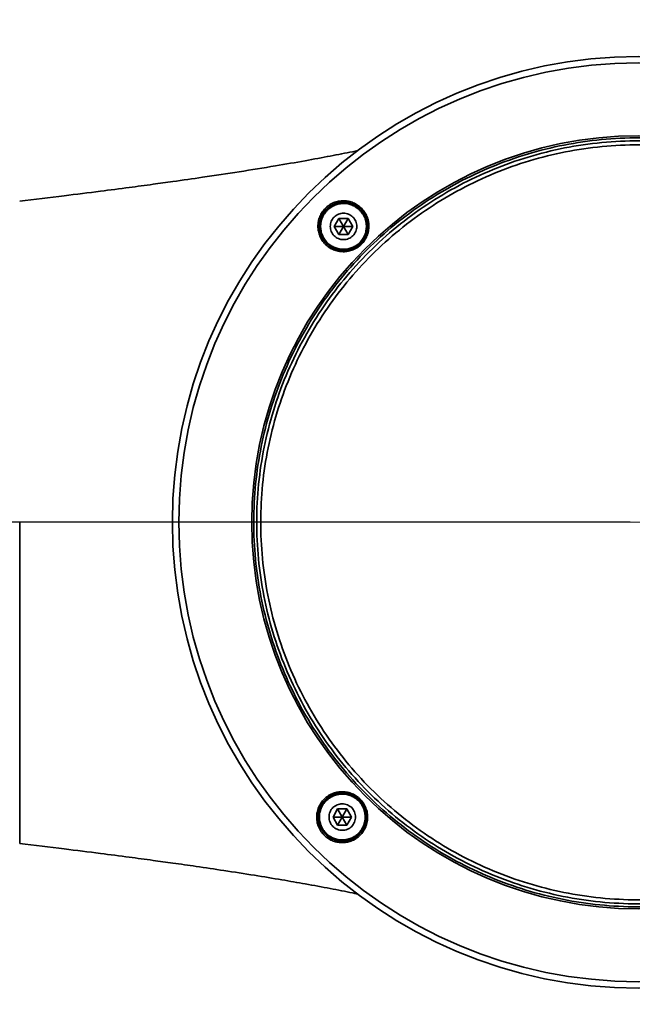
# Model space of a CAD drawing. Header units: millimetres. Extents: x 0 to 4200, y 0 to 2974.
# Tile 7 of 40: x 760 to 837, y 1748 to 1870. Entities that reach past the tile are written whole.
import ezdxf

# ---------------------------------------------------------------- set-up
doc = ezdxf.new("R2010")
doc.units = ezdxf.units.MM
doc.header["$LTSCALE"] = 10
doc.linetypes.add('CENTERX2', pattern=[20.32, 12.7, -2.54, 2.54, -2.54])
doc.layers.get('0').update_dxf_attribs({"lineweight": 18})
doc.layers.add('中心线层', color=6, linetype='CENTERX2', lineweight=25)
doc.layers.add('标注层', color=150, linetype='Continuous', lineweight=18)
doc.styles.add('SLDTEXTSTYLE1', font='txt')
doc.dimstyles.new('SLDDIMSTYLE0', dxfattribs={"dimtxt": 35, "dimasz": 40, "dimexe": 0, "dimexo": 0.0625, "dimgap": 8.75, "dimtad": 0, "dimtih": 1, "dimtoh": 1, "dimrnd": 1e-09, "dimzin": 12, "dimdsep": 46, "dimtxsty": 'SLDTEXTSTYLE1', "dimcen": 0, "dimdle": 80, "dimadec": 0, "dimazin": 3, "dimtfac": 1, "dimtdec": 3, "dimtofl": 0, "dimtmove": 0, "dimatfit": 3, "dimfxl": 1, "dimfrac": 2, "dimtolj": 1, "dimarcsym": 0})

# ---------------------------------------------------------------- blocks, each defined once
blk = doc.blocks.new('*X27')
at = {"layer": '标注层'}
blk.add_hatch(color=256, dxfattribs=at).paths.add_polyline_path([(556.8, 2085.65), (531.91, 2117.36), (524.87, 2110.26)], flags=0)
for p, q in [((501.74, 2140.24), (391.94, 2140.24)), ((556.8, 2085.65), (501.74, 2140.24))]:
    blk.add_line(p, q, dxfattribs=at)
at = {"layer": '标注层', "char_height": 35, "attachment_point": 1, "style": 'SLDTEXTSTYLE1'}
for s, insert, width in [('%%C', (391.94, 2185.35), 46.9274), ('790', (430.64, 2185.35), 138.8268)]:
    blk.add_mtext(s, dxfattribs=dict(at, insert=insert, width=width))
blk = doc.blocks.new('SW_CENTERMARKSYMBOL_2')
at = {"layer": '中心线层', "color": 0}
blk.add_line((-1, 0), (-395.5, 0), dxfattribs=at)

msp = doc.modelspace()

# ---------------------------------------------------------------- linework, layer by layer
at = {"color": 7, "linetype": 'Continuous', "lineweight": 35}
for p, q in [((800.032, 1845.388), (799.454, 1844.388)), ((801.186, 1845.388), (800.032, 1845.388)), ((800.032, 1845.388), (800.609, 1844.388)), ((801.186, 1845.388), (800.609, 1844.388)), ((801.764, 1844.388), (801.186, 1845.388)), ((799.454, 1844.388), (800.032, 1843.388)), ((799.454, 1844.388), (800.609, 1844.388)), ((800.609, 1844.388), (800.032, 1843.388)), ((801.186, 1843.388), (800.609, 1844.388)), ((801.764, 1844.388), (800.609, 1844.388)), ((801.186, 1843.388), (801.764, 1844.388)), ((800.032, 1843.388), (801.186, 1843.388)), ((760.302, 1807.542), (760.302, 1767.542)), ((799.879, 1771.849), (799.302, 1770.849)), ((801.034, 1771.849), (799.879, 1771.849)), ((799.879, 1771.849), (800.457, 1770.849)), ((801.034, 1771.849), (800.457, 1770.849)), ((801.611, 1770.849), (801.034, 1771.849)), ((799.302, 1770.849), (799.879, 1769.849)), ((799.302, 1770.849), (800.457, 1770.849)), ((800.457, 1770.849), (799.879, 1769.849)), ((801.611, 1770.849), (800.457, 1770.849)), ((801.034, 1769.849), (800.457, 1770.849)), ((801.034, 1769.849), (801.611, 1770.849)), ((799.879, 1769.849), (801.034, 1769.849))]:
    msp.add_line(p, q, dxfattribs=at)
for radius in [58, 57.196, 48.125]:
    msp.add_circle((837.302, 1807.542), radius, dxfattribs=at)
for points, knots in [([(803.521, 1841.463), (805.742, 1843.674), (808.179, 1845.667), (813.397, 1849.137), (816.177, 1850.616), (821.971, 1853.002), (824.986, 1853.909), (831.134, 1855.119), (834.268, 1855.421), (840.535, 1855.408), (843.667, 1855.093), (849.811, 1853.858), (852.821, 1852.938), (858.606, 1850.528), (861.379, 1849.038), (866.583, 1845.546), (869.012, 1843.543), (873.434, 1839.103), (875.426, 1836.665), (878.897, 1831.448), (880.375, 1828.668), (882.761, 1822.874), (883.669, 1819.859), (884.879, 1813.71), (885.181, 1810.577), (885.168, 1804.31), (884.853, 1801.178), (883.618, 1795.034), (882.698, 1792.023), (880.288, 1786.239), (878.798, 1783.465), (875.305, 1778.262), (873.303, 1775.833), (871.083, 1773.622)], [0, 0, 0, 0, 9.395931, 9.395931, 18.7918621, 18.7918621, 28.1877931, 28.1877931, 37.5837241, 37.5837241, 46.9796551, 46.9796551, 56.3755862, 56.3755862, 65.7715172, 65.7715172, 75.1674482, 75.1674482, 84.5633793, 84.5633793, 93.9593103, 93.9593103, 103.3552413, 103.3552413, 112.7511723, 112.7511723, 122.1471034, 122.1471034, 131.5430344, 131.5430344, 140.9389654, 140.9389654, 150.3348965, 150.3348965, 150.3348965, 150.3348965]), ([(870.82, 1773.886), (873.023, 1776.079), (875.01, 1778.49), (878.475, 1783.653), (879.953, 1786.405), (882.345, 1792.144), (883.257, 1795.131), (884.483, 1801.227), (884.796, 1804.335), (884.809, 1810.553), (884.509, 1813.663), (883.308, 1819.763), (882.408, 1822.754), (880.04, 1828.504), (878.573, 1831.262), (875.13, 1836.439), (873.153, 1838.858), (868.766, 1843.263), (866.355, 1845.25), (861.192, 1848.715), (858.44, 1850.193), (852.701, 1852.585), (849.713, 1853.498), (843.618, 1854.723), (840.509, 1855.036), (834.292, 1855.049), (831.182, 1854.749), (825.081, 1853.549), (822.09, 1852.648), (816.341, 1850.281), (813.583, 1848.814), (808.406, 1845.37), (805.987, 1843.393), (803.784, 1841.199)], [0, 0, 0, 0, 9.3228401, 9.3228401, 18.6456802, 18.6456802, 27.9685203, 27.9685203, 37.2913604, 37.2913604, 46.6142005, 46.6142005, 55.9370406, 55.9370406, 65.2598807, 65.2598807, 74.5827208, 74.5827208, 83.9055609, 83.9055609, 93.228401, 93.228401, 102.5512411, 102.5512411, 111.8740812, 111.8740812, 121.1969213, 121.1969213, 130.5197614, 130.5197614, 139.8426015, 139.8426015, 149.1654416, 149.1654416, 149.1654416, 149.1654416]), ([(802.418, 1853.84), (802.184, 1853.79), (801.116, 1853.562), (798.93, 1853.131), (795.728, 1852.536), (791.944, 1851.881), (787.669, 1851.192), (783.392, 1850.546), (779.792, 1850.03), (776.736, 1849.607), (773.734, 1849.204), (770.058, 1848.728), (765.512, 1848.159), (762.154, 1847.762), (760.302, 1847.543)], [0, 0, 0, 0, 0.9227782, 4.2093099, 7.6610833, 11.6068989, 16.1858735, 20.7281317, 24.3445762, 26.7259561, 29.5720873, 33.0268636, 37.3198193, 42.5969777, 42.5969777, 42.5969777, 42.5969777]), ([(804.137, 1840.845), (806.317, 1843.016), (808.71, 1844.972), (813.833, 1848.379), (816.562, 1849.831), (822.25, 1852.173), (825.21, 1853.064), (831.247, 1854.252), (834.323, 1854.549), (840.476, 1854.536), (843.551, 1854.227), (849.583, 1853.014), (852.539, 1852.111), (858.218, 1849.744), (860.941, 1848.282), (866.049, 1844.853), (868.434, 1842.887), (872.776, 1838.528), (874.732, 1836.135), (878.139, 1831.012), (879.59, 1828.283), (881.933, 1822.594), (882.824, 1819.635), (884.012, 1813.598), (884.309, 1810.521), (884.296, 1804.369), (883.986, 1801.294), (882.774, 1795.262), (881.87, 1792.306), (879.504, 1786.627), (878.042, 1783.904), (874.613, 1778.796), (872.647, 1776.41), (870.467, 1774.24)], [0, 0, 0, 0, 9.2247049, 9.2247049, 18.4494099, 18.4494099, 27.6741148, 27.6741148, 36.8988198, 36.8988198, 46.1235247, 46.1235247, 55.3482296, 55.3482296, 64.5729346, 64.5729346, 73.7976395, 73.7976395, 83.0223445, 83.0223445, 92.2470494, 92.2470494, 101.4717543, 101.4717543, 110.6964593, 110.6964593, 119.9211642, 119.9211642, 129.1458691, 129.1458691, 138.3705741, 138.3705741, 147.595279, 147.595279, 147.595279, 147.595279]), ([(798.354, 1846.653), (798.397, 1846.695), (798.483, 1846.778), (798.622, 1846.893), (798.765, 1847.001), (798.914, 1847.1), (799.069, 1847.19), (799.229, 1847.272), (799.53, 1847.404), (799.99, 1847.542), (800.614, 1847.597), (801.235, 1847.533), (801.829, 1847.347), (802.375, 1847.054), (802.852, 1846.658), (803.245, 1846.18), (803.537, 1845.632), (803.72, 1845.04), (803.781, 1844.418), (803.724, 1843.795), (803.571, 1843.293), (803.394, 1842.915), (803.232, 1842.645), (803.045, 1842.39), (802.9, 1842.237), (802.827, 1842.16)], [0, 0, 0, 0, 0.1792951, 0.3573999, 0.5348123, 0.7120379, 0.8895855, 1.0679627, 1.2476719, 1.8685449, 2.4905235, 3.1125047, 3.7330753, 4.3569795, 4.97589, 5.601323, 6.2194098, 6.8452475, 7.4641938, 8.0888337, 8.7094508, 9.0207044, 9.3315948, 9.6452276, 9.9587622, 9.9587622, 9.9587622, 9.9587622]), ([(802.827, 1842.16), (802.784, 1842.118), (802.697, 1842.035), (802.559, 1841.919), (802.416, 1841.812), (802.267, 1841.713), (802.113, 1841.623), (801.952, 1841.542), (801.652, 1841.41), (801.192, 1841.271), (800.571, 1841.216), (799.95, 1841.279), (799.359, 1841.463), (798.812, 1841.755), (798.335, 1842.149), (797.94, 1842.627), (797.647, 1843.174), (797.462, 1843.769), (797.4, 1844.391), (797.457, 1845.017), (797.61, 1845.52), (797.788, 1845.9), (797.949, 1846.17), (798.136, 1846.424), (798.281, 1846.576), (798.354, 1846.653)], [0, 0, 0, 0, 0.1797314, 0.3577825, 0.534862, 0.7116872, 0.8889758, 1.0674372, 1.2477641, 1.8670817, 2.4906018, 3.1083192, 3.7331994, 4.3504941, 4.9760994, 5.5948882, 6.2196865, 6.8412216, 7.4644845, 8.0875162, 8.7096411, 9.0236477, 9.3347371, 9.6456439, 9.9590915, 9.9590915, 9.9590915, 9.9590915]), ([(802.726, 1842.262), (802.655, 1842.192), (802.581, 1842.125), (802.426, 1841.999), (802.346, 1841.94), (802.181, 1841.831), (802.096, 1841.781), (801.966, 1841.712), (801.921, 1841.69), (801.854, 1841.659), (801.832, 1841.649), (801.786, 1841.629), (801.764, 1841.619), (801.718, 1841.6), (801.695, 1841.591), (801.648, 1841.574), (801.625, 1841.565), (801.578, 1841.549), (801.554, 1841.541), (801.507, 1841.526), (801.483, 1841.518), (801.412, 1841.497), (801.365, 1841.484), (801.269, 1841.461), (801.221, 1841.451), (801.125, 1841.432), (801.077, 1841.424), (800.98, 1841.411), (800.931, 1841.405), (800.833, 1841.396), (800.784, 1841.393), (800.71, 1841.39), (800.685, 1841.389), (800.636, 1841.388), (800.611, 1841.388), (800.562, 1841.388), (800.537, 1841.389), (800.488, 1841.39), (800.464, 1841.391), (800.39, 1841.396), (800.342, 1841.4), (800.196, 1841.415), (800.1, 1841.43), (799.957, 1841.459), (799.909, 1841.47), (799.838, 1841.489), (799.815, 1841.495), (799.767, 1841.508), (799.744, 1841.515), (799.697, 1841.53), (799.674, 1841.537), (799.627, 1841.553), (799.604, 1841.561), (799.558, 1841.578), (799.535, 1841.587), (799.49, 1841.604), (799.467, 1841.614), (799.4, 1841.642), (799.356, 1841.662), (799.268, 1841.704), (799.225, 1841.726), (799.14, 1841.772), (799.098, 1841.796), (799.015, 1841.846), (798.974, 1841.872), (798.913, 1841.913), (798.893, 1841.927), (798.853, 1841.955), (798.834, 1841.97), (798.794, 1841.999), (798.775, 1842.014), (798.736, 1842.044), (798.717, 1842.059), (798.661, 1842.106), (798.624, 1842.138), (798.552, 1842.203), (798.517, 1842.237), (798.415, 1842.34), (798.35, 1842.411), (798.258, 1842.524), (798.228, 1842.562), (798.184, 1842.621), (798.17, 1842.641), (798.142, 1842.681), (798.128, 1842.701), (798.101, 1842.741), (798.088, 1842.762), (798.061, 1842.803), (798.049, 1842.824), (798.023, 1842.866), (798.011, 1842.887), (797.987, 1842.93), (797.975, 1842.951), (797.941, 1843.015), (797.919, 1843.059), (797.877, 1843.146), (797.858, 1843.191), (797.82, 1843.28), (797.803, 1843.326), (797.77, 1843.417), (797.754, 1843.463), (797.733, 1843.533), (797.726, 1843.557), (797.713, 1843.604), (797.707, 1843.628), (797.695, 1843.676), (797.689, 1843.7), (797.678, 1843.748), (797.673, 1843.772), (797.663, 1843.82), (797.658, 1843.844), (797.65, 1843.892), (797.646, 1843.917), (797.635, 1843.989), (797.629, 1844.038), (797.614, 1844.183), (797.609, 1844.281), (797.609, 1844.428), (797.61, 1844.477), (797.614, 1844.575), (797.618, 1844.624), (797.624, 1844.686), (797.625, 1844.698), (797.628, 1844.723), (797.629, 1844.735), (797.633, 1844.772), (797.637, 1844.797), (797.644, 1844.846), (797.648, 1844.87), (797.656, 1844.919), (797.66, 1844.943), (797.675, 1845.015), (797.685, 1845.063), (797.709, 1845.159), (797.722, 1845.206), (797.75, 1845.3), (797.766, 1845.347), (797.799, 1845.439), (797.816, 1845.486), (797.845, 1845.554), (797.854, 1845.577), (797.874, 1845.622), (797.885, 1845.645), (797.906, 1845.69), (797.917, 1845.713), (797.939, 1845.757), (797.951, 1845.779), (797.986, 1845.845), (798.01, 1845.888), (798.061, 1845.973), (798.088, 1846.015), (798.17, 1846.138), (798.229, 1846.217), (798.354, 1846.37), (798.421, 1846.443), (798.492, 1846.514)], [0, 0, 0, 0, 0.2944338, 0.2944338, 0.5889495, 0.5889495, 0.8834651, 0.8834651, 1.030723, 1.030723, 1.1043519, 1.1043519, 1.1779808, 1.1779808, 1.2516097, 1.2516097, 1.3252386, 1.3252386, 1.3988676, 1.3988676, 1.4724965, 1.4724965, 1.6197543, 1.6197543, 1.7670121, 1.7670121, 1.91427, 1.91427, 2.0615278, 2.0615278, 2.2087856, 2.2087856, 2.2824146, 2.2824146, 2.3560435, 2.3560435, 2.4296724, 2.4296724, 2.5033013, 2.5033013, 2.6505592, 2.6505592, 2.9450748, 2.9450748, 3.0923327, 3.0923327, 3.1659616, 3.1659616, 3.2395905, 3.2395905, 3.3132194, 3.3132194, 3.3868483, 3.3868483, 3.4604772, 3.4604772, 3.5341062, 3.5341062, 3.681364, 3.681364, 3.8286218, 3.8286218, 3.9758797, 3.9758797, 4.1231375, 4.1231375, 4.1967664, 4.1967664, 4.2703953, 4.2703953, 4.3440243, 4.3440243, 4.4176532, 4.4176532, 4.564911, 4.564911, 4.7121688, 4.7121688, 5.0066845, 5.0066845, 5.1539423, 5.1539423, 5.2275713, 5.2275713, 5.3012002, 5.3012002, 5.3748291, 5.3748291, 5.448458, 5.448458, 5.5220869, 5.5220869, 5.5957159, 5.5957159, 5.7429737, 5.7429737, 5.8902315, 5.8902315, 6.0374894, 6.0374894, 6.1847472, 6.1847472, 6.2583761, 6.2583761, 6.332005, 6.332005, 6.4056339, 6.4056339, 6.4792629, 6.4792629, 6.5528918, 6.5528918, 6.6265207, 6.6265207, 6.7737785, 6.7737785, 7.0682942, 7.0682942, 7.215552, 7.215552, 7.3628099, 7.3628099, 7.3996243, 7.3996243, 7.4364388, 7.4364388, 7.5100677, 7.5100677, 7.5836966, 7.5836966, 7.6573255, 7.6573255, 7.8045834, 7.8045834, 7.9518412, 7.9518412, 8.099099, 8.099099, 8.2463569, 8.2463569, 8.3199858, 8.3199858, 8.3936147, 8.3936147, 8.4672436, 8.4672436, 8.5408725, 8.5408725, 8.6881304, 8.6881304, 8.8353882, 8.8353882, 9.1299039, 9.1299039, 9.4244196, 9.4244196, 9.4244196, 9.4244196]), ([(800.609, 1847.238), (800.985, 1847.238), (801.359, 1847.162), (801.873, 1846.949), (802.039, 1846.86), (802.35, 1846.652), (802.493, 1846.534), (802.756, 1846.271), (802.877, 1846.124), (803.083, 1845.815), (803.17, 1845.651), (803.314, 1845.306), (803.368, 1845.125), (803.44, 1844.761), (803.459, 1844.575), (803.459, 1844.2), (803.44, 1844.015), (803.368, 1843.651), (803.313, 1843.47), (803.171, 1843.125), (803.083, 1842.961), (802.876, 1842.651), (802.756, 1842.505), (802.494, 1842.242), (802.35, 1842.124), (802.038, 1841.915), (801.873, 1841.827), (801.531, 1841.685), (801.351, 1841.63), (800.983, 1841.556), (800.797, 1841.538), (800.233, 1841.538), (799.859, 1841.614), (799.345, 1841.827), (799.178, 1841.916), (798.868, 1842.124), (798.724, 1842.242), (798.461, 1842.505), (798.341, 1842.652), (798.135, 1842.961), (798.047, 1843.125), (797.904, 1843.47), (797.85, 1843.651), (797.777, 1844.015), (797.759, 1844.201), (797.759, 1844.576), (797.777, 1844.761), (797.85, 1845.125), (797.904, 1845.307), (798.047, 1845.651), (798.135, 1845.815), (798.341, 1846.125), (798.462, 1846.271), (798.724, 1846.534), (798.868, 1846.652), (799.179, 1846.861), (799.345, 1846.949), (799.687, 1847.091), (799.867, 1847.146), (800.235, 1847.22), (800.421, 1847.238), (800.609, 1847.238)], [0, 0, 0, 0, 1.1185668, 1.1185668, 1.6778501, 1.6778501, 2.2371335, 2.2371335, 2.7964169, 2.7964169, 3.3557003, 3.3557003, 3.9149836, 3.9149836, 4.474267, 4.474267, 5.0335504, 5.0335504, 5.5928338, 5.5928338, 6.1521171, 6.1521171, 6.7114005, 6.7114005, 7.2706839, 7.2706839, 7.8299673, 7.8299673, 8.3892506, 8.3892506, 8.948534, 8.948534, 10.0671008, 10.0671008, 10.6263841, 10.6263841, 11.1856675, 11.1856675, 11.7449509, 11.7449509, 12.3042343, 12.3042343, 12.8635176, 12.8635176, 13.422801, 13.422801, 13.9820844, 13.9820844, 14.5413678, 14.5413678, 15.1006512, 15.1006512, 15.6599345, 15.6599345, 16.2192179, 16.2192179, 16.7785013, 16.7785013, 17.3377847, 17.3377847, 17.897068, 17.897068, 17.897068, 17.897068]), ([(798.492, 1846.514), (798.563, 1846.584), (798.637, 1846.651), (798.79, 1846.776), (798.869, 1846.834), (798.993, 1846.916), (799.035, 1846.942), (799.098, 1846.98), (799.12, 1846.993), (799.163, 1847.017), (799.185, 1847.029), (799.229, 1847.052), (799.251, 1847.063), (799.296, 1847.085), (799.318, 1847.096), (799.363, 1847.117), (799.386, 1847.128), (799.432, 1847.147), (799.454, 1847.157), (799.523, 1847.185), (799.569, 1847.203), (799.662, 1847.235), (799.709, 1847.25), (799.803, 1847.278), (799.851, 1847.291), (799.946, 1847.314), (799.994, 1847.325), (800.091, 1847.343), (800.14, 1847.352), (800.214, 1847.362), (800.238, 1847.365), (800.288, 1847.371), (800.312, 1847.373), (800.361, 1847.378), (800.386, 1847.38), (800.435, 1847.383), (800.46, 1847.384), (800.533, 1847.387), (800.582, 1847.388), (800.729, 1847.387), (800.827, 1847.382), (800.973, 1847.366), (801.021, 1847.36), (801.094, 1847.349), (801.118, 1847.345), (801.167, 1847.336), (801.191, 1847.331), (801.239, 1847.321), (801.263, 1847.316), (801.311, 1847.305), (801.335, 1847.299), (801.406, 1847.281), (801.453, 1847.267), (801.593, 1847.224), (801.684, 1847.19), (801.819, 1847.134), (801.863, 1847.114), (801.951, 1847.072), (801.994, 1847.05), (802.08, 1847.003), (802.122, 1846.979), (802.206, 1846.928), (802.248, 1846.901), (802.328, 1846.847), (802.368, 1846.819), (802.446, 1846.76), (802.484, 1846.73), (802.596, 1846.638), (802.667, 1846.573), (802.77, 1846.469), (802.803, 1846.434), (802.869, 1846.362), (802.9, 1846.325), (802.963, 1846.249), (802.993, 1846.21), (803.05, 1846.132), (803.078, 1846.092), (803.159, 1845.971), (803.209, 1845.888), (803.277, 1845.76), (803.299, 1845.717), (803.341, 1845.629), (803.36, 1845.584), (803.389, 1845.517), (803.398, 1845.494), (803.415, 1845.448), (803.424, 1845.425), (803.441, 1845.379), (803.449, 1845.356), (803.464, 1845.309), (803.471, 1845.286), (803.493, 1845.216), (803.506, 1845.169), (803.53, 1845.074), (803.54, 1845.027), (803.569, 1844.884), (803.584, 1844.788), (803.598, 1844.642), (803.602, 1844.594), (803.606, 1844.52), (803.607, 1844.495), (803.608, 1844.446), (803.609, 1844.422), (803.609, 1844.372), (803.609, 1844.347), (803.608, 1844.298), (803.607, 1844.273), (803.603, 1844.2), (803.6, 1844.151), (803.586, 1844.004), (803.572, 1843.907), (803.543, 1843.763), (803.533, 1843.715), (803.509, 1843.62), (803.496, 1843.572), (803.475, 1843.502), (803.468, 1843.478), (803.452, 1843.431), (803.444, 1843.407), (803.427, 1843.36), (803.419, 1843.337), (803.401, 1843.291), (803.392, 1843.268), (803.364, 1843.199), (803.344, 1843.154), (803.301, 1843.064), (803.279, 1843.02), (803.21, 1842.89), (803.159, 1842.805), (803.077, 1842.682), (803.049, 1842.642), (803.004, 1842.582), (802.989, 1842.562), (802.958, 1842.523), (802.943, 1842.503), (802.911, 1842.464), (802.895, 1842.445), (802.862, 1842.408), (802.846, 1842.389), (802.796, 1842.334), (802.761, 1842.298), (802.726, 1842.262)], [0, 0, 0, 0, 0.2945095, 0.2945095, 0.589019, 0.589019, 0.7362738, 0.7362738, 0.8099011, 0.8099011, 0.8835285, 0.8835285, 0.9571559, 0.9571559, 1.0307833, 1.0307833, 1.1044107, 1.1044107, 1.178038, 1.178038, 1.3252928, 1.3252928, 1.4725475, 1.4725475, 1.6198023, 1.6198023, 1.7670571, 1.7670571, 1.9143118, 1.9143118, 1.9879392, 1.9879392, 2.0615666, 2.0615666, 2.1351939, 2.1351939, 2.2088213, 2.2088213, 2.3560761, 2.3560761, 2.6505856, 2.6505856, 2.7978403, 2.7978403, 2.8714677, 2.8714677, 2.9450951, 2.9450951, 3.0187225, 3.0187225, 3.0923498, 3.0923498, 3.2396046, 3.2396046, 3.5341141, 3.5341141, 3.6813689, 3.6813689, 3.8286236, 3.8286236, 3.9758784, 3.9758784, 4.1231331, 4.1231331, 4.2703879, 4.2703879, 4.4176426, 4.4176426, 4.7121521, 4.7121521, 4.8594069, 4.8594069, 5.0066616, 5.0066616, 5.1539164, 5.1539164, 5.3011712, 5.3011712, 5.5956807, 5.5956807, 5.7429354, 5.7429354, 5.8901902, 5.8901902, 5.9638175, 5.9638175, 6.0374449, 6.0374449, 6.1110723, 6.1110723, 6.1846997, 6.1846997, 6.3319544, 6.3319544, 6.4792092, 6.4792092, 6.7737187, 6.7737187, 6.9209734, 6.9209734, 6.9946008, 6.9946008, 7.0682282, 7.0682282, 7.1418556, 7.1418556, 7.215483, 7.215483, 7.3627377, 7.3627377, 7.6572472, 7.6572472, 7.804502, 7.804502, 7.9517567, 7.9517567, 8.0253841, 8.0253841, 8.0990115, 8.0990115, 8.1726389, 8.1726389, 8.2462662, 8.2462662, 8.393521, 8.393521, 8.5407757, 8.5407757, 8.8352853, 8.8352853, 8.98254, 8.98254, 9.0561674, 9.0561674, 9.1297948, 9.1297948, 9.2034221, 9.2034221, 9.2770495, 9.2770495, 9.4243043, 9.4243043, 9.4243043, 9.4243043]), ([(800.609, 1846.038), (800.718, 1846.038), (800.825, 1846.027), (801.036, 1845.985), (801.141, 1845.954), (801.34, 1845.871), (801.435, 1845.82), (801.615, 1845.701), (801.7, 1845.631), (801.928, 1845.403), (802.051, 1845.218), (802.215, 1844.821), (802.259, 1844.604), (802.259, 1844.282), (802.248, 1844.172), (802.206, 1843.961), (802.175, 1843.858), (802.093, 1843.658), (802.041, 1843.561), (801.922, 1843.383), (801.853, 1843.299), (801.623, 1843.068), (801.441, 1842.947), (801.041, 1842.781), (800.827, 1842.738), (800.5, 1842.738), (800.393, 1842.749), (800.182, 1842.791), (800.077, 1842.822), (799.877, 1842.905), (799.782, 1842.956), (799.603, 1843.076), (799.518, 1843.145), (799.29, 1843.374), (799.167, 1843.558), (799.002, 1843.955), (798.959, 1844.172), (798.959, 1844.495), (798.969, 1844.604), (799.012, 1844.815), (799.043, 1844.918), (799.125, 1845.118), (799.177, 1845.215), (799.296, 1845.393), (799.364, 1845.477), (799.595, 1845.708), (799.777, 1845.829), (800.177, 1845.995), (800.391, 1846.038), (800.609, 1846.038)], [0, 0, 0, 0, 0.323647, 0.323647, 0.6472939, 0.6472939, 0.9709409, 0.9709409, 1.2945879, 1.2945879, 1.9418818, 1.9418818, 2.5891758, 2.5891758, 2.9128227, 2.9128227, 3.2364697, 3.2364697, 3.5601167, 3.5601167, 3.8837637, 3.8837637, 4.5310576, 4.5310576, 5.1783516, 5.1783516, 5.5019985, 5.5019985, 5.8256455, 5.8256455, 6.1492925, 6.1492925, 6.4729394, 6.4729394, 7.1202334, 7.1202334, 7.7675273, 7.7675273, 8.0911743, 8.0911743, 8.4148213, 8.4148213, 8.7384682, 8.7384682, 9.0621152, 9.0621152, 9.7094092, 9.7094092, 10.3567031, 10.3567031, 10.3567031, 10.3567031]), ([(871.083, 1773.622), (868.863, 1771.411), (866.425, 1769.418), (861.208, 1765.948), (858.428, 1764.469), (852.634, 1762.083), (849.619, 1761.176), (843.47, 1759.966), (840.336, 1759.664), (834.07, 1759.677), (830.937, 1759.992), (824.794, 1761.227), (821.783, 1762.147), (815.999, 1764.557), (813.225, 1766.047), (808.022, 1769.539), (805.592, 1771.542), (801.17, 1775.982), (799.178, 1778.42), (795.708, 1783.637), (794.229, 1786.417), (791.843, 1792.211), (790.935, 1795.226), (789.726, 1801.374), (789.423, 1804.508), (789.436, 1810.775), (789.752, 1813.907), (790.987, 1820.051), (791.907, 1823.062), (794.317, 1828.846), (795.807, 1831.62), (799.299, 1836.823), (801.301, 1839.252), (803.521, 1841.463)], [0, 0, 0, 0, 9.395931, 9.395931, 18.7918621, 18.7918621, 28.1877931, 28.1877931, 37.5837241, 37.5837241, 46.9796551, 46.9796551, 56.3755862, 56.3755862, 65.7715172, 65.7715172, 75.1674482, 75.1674482, 84.5633793, 84.5633793, 93.9593103, 93.9593103, 103.3552413, 103.3552413, 112.7511723, 112.7511723, 122.1471034, 122.1471034, 131.5430344, 131.5430344, 140.9389654, 140.9389654, 150.3348965, 150.3348965, 150.3348965, 150.3348965]), ([(803.784, 1841.199), (801.581, 1839.006), (799.595, 1836.595), (796.13, 1831.432), (794.651, 1828.68), (792.26, 1822.941), (791.347, 1819.954), (790.121, 1813.858), (789.809, 1810.75), (789.796, 1804.532), (790.096, 1801.422), (791.296, 1795.322), (792.197, 1792.331), (794.564, 1786.581), (796.031, 1783.823), (799.475, 1778.646), (801.452, 1776.227), (805.839, 1771.822), (808.25, 1769.835), (813.412, 1766.37), (816.164, 1764.892), (821.904, 1762.5), (824.891, 1761.587), (830.987, 1760.362), (834.095, 1760.049), (840.313, 1760.036), (843.422, 1760.336), (849.523, 1761.536), (852.514, 1762.437), (858.264, 1764.804), (861.022, 1766.271), (866.199, 1769.715), (868.617, 1771.692), (870.82, 1773.886)], [0, 0, 0, 0, 9.3228401, 9.3228401, 18.6456802, 18.6456802, 27.9685203, 27.9685203, 37.2913604, 37.2913604, 46.6142005, 46.6142005, 55.9370406, 55.9370406, 65.2598807, 65.2598807, 74.5827208, 74.5827208, 83.9055609, 83.9055609, 93.228401, 93.228401, 102.5512411, 102.5512411, 111.8740812, 111.8740812, 121.1969213, 121.1969213, 130.5197614, 130.5197614, 139.8426015, 139.8426015, 149.1654416, 149.1654416, 149.1654416, 149.1654416]), ([(870.467, 1774.24), (868.288, 1772.069), (865.894, 1770.113), (860.772, 1766.706), (858.043, 1765.254), (852.354, 1762.912), (849.394, 1762.021), (843.358, 1760.833), (840.281, 1760.536), (834.129, 1760.549), (831.053, 1760.858), (825.022, 1762.071), (822.066, 1762.974), (816.387, 1765.341), (813.664, 1766.803), (808.556, 1770.232), (806.17, 1772.198), (801.829, 1776.557), (799.873, 1778.95), (796.466, 1784.073), (795.014, 1786.802), (792.672, 1792.491), (791.78, 1795.45), (790.593, 1801.487), (790.296, 1804.564), (790.309, 1810.716), (790.618, 1813.791), (791.831, 1819.823), (792.734, 1822.779), (795.1, 1828.458), (796.563, 1831.181), (799.992, 1836.289), (801.957, 1838.675), (804.137, 1840.845)], [0, 0, 0, 0, 9.2247049, 9.2247049, 18.4494099, 18.4494099, 27.6741148, 27.6741148, 36.8988198, 36.8988198, 46.1235247, 46.1235247, 55.3482296, 55.3482296, 64.5729346, 64.5729346, 73.7976395, 73.7976395, 83.0223445, 83.0223445, 92.2470494, 92.2470494, 101.4717543, 101.4717543, 110.6964593, 110.6964593, 119.9211642, 119.9211642, 129.1458691, 129.1458691, 138.3705741, 138.3705741, 147.595279, 147.595279, 147.595279, 147.595279]), ([(798.341, 1773.209), (798.384, 1773.247), (798.471, 1773.321), (798.609, 1773.423), (798.75, 1773.518), (798.895, 1773.604), (799.044, 1773.681), (799.198, 1773.751), (799.488, 1773.865), (799.929, 1773.981), (800.528, 1774.018), (801.125, 1773.947), (801.605, 1773.79), (801.966, 1773.614), (802.223, 1773.457), (802.465, 1773.276), (802.611, 1773.137), (802.684, 1773.067)], [0, 0, 0, 0, 0.1744381, 0.3469892, 0.5181304, 0.6883415, 0.8581017, 1.0278854, 1.1981589, 1.7994911, 2.3946836, 2.994447, 3.5906972, 3.8919762, 4.1896385, 4.4870485, 4.7876002, 4.7876002, 4.7876002, 4.7876002]), ([(798.192, 1768.594), (798.149, 1768.639), (798.062, 1768.728), (797.943, 1768.872), (797.833, 1769.021), (797.731, 1769.176), (797.639, 1769.337), (797.557, 1769.504), (797.424, 1769.818), (797.289, 1770.298), (797.248, 1770.948), (797.336, 1771.591), (797.518, 1772.1), (797.721, 1772.478), (797.902, 1772.744), (798.107, 1772.991), (798.262, 1773.136), (798.341, 1773.209)], [0, 0, 0, 0, 0.1857564, 0.3701892, 0.5538513, 0.7373051, 0.9211164, 1.1058501, 1.2920643, 1.9369859, 2.5830165, 3.2299193, 3.8749066, 4.202777, 4.5260907, 4.8481305, 5.1721119, 5.1721119, 5.1721119, 5.1721119]), ([(802.445, 1768.602), (802.408, 1768.57), (802.371, 1768.539), (802.314, 1768.493), (802.294, 1768.478), (802.255, 1768.448), (802.236, 1768.433), (802.196, 1768.405), (802.176, 1768.39), (802.136, 1768.363), (802.115, 1768.349), (802.054, 1768.309), (802.013, 1768.284), (801.887, 1768.21), (801.801, 1768.165), (801.669, 1768.104), (801.624, 1768.085), (801.534, 1768.049), (801.488, 1768.032), (801.419, 1768.007), (801.395, 1768), (801.349, 1767.985), (801.325, 1767.977), (801.278, 1767.964), (801.254, 1767.957), (801.207, 1767.944), (801.183, 1767.938), (801.111, 1767.921), (801.064, 1767.911), (800.968, 1767.893), (800.92, 1767.885), (800.775, 1767.864), (800.678, 1767.856), (800.531, 1767.85), (800.482, 1767.849), (800.408, 1767.849), (800.383, 1767.85), (800.334, 1767.852), (800.309, 1767.853), (800.259, 1767.855), (800.235, 1767.857), (800.186, 1767.861), (800.161, 1767.864), (800.087, 1767.871), (800.039, 1767.878), (799.893, 1767.901), (799.797, 1767.921), (799.655, 1767.958), (799.607, 1767.971), (799.513, 1768.001), (799.466, 1768.017), (799.397, 1768.043), (799.373, 1768.051), (799.327, 1768.07), (799.304, 1768.079), (799.258, 1768.099), (799.235, 1768.109), (799.19, 1768.129), (799.168, 1768.14), (799.101, 1768.172), (799.057, 1768.195), (798.971, 1768.243), (798.928, 1768.267), (798.844, 1768.319), (798.803, 1768.346), (798.721, 1768.402), (798.681, 1768.43), (798.622, 1768.475), (798.602, 1768.491), (798.564, 1768.522), (798.544, 1768.537), (798.506, 1768.569), (798.487, 1768.586), (798.45, 1768.619), (798.431, 1768.636), (798.377, 1768.687), (798.341, 1768.721), (798.272, 1768.793), (798.238, 1768.829), (798.14, 1768.94), (798.079, 1769.017), (797.992, 1769.137), (797.965, 1769.178), (797.924, 1769.241), (797.911, 1769.262), (797.885, 1769.304), (797.872, 1769.326), (797.847, 1769.369), (797.835, 1769.391), (797.811, 1769.434), (797.8, 1769.456), (797.777, 1769.501), (797.766, 1769.523), (797.744, 1769.567), (797.734, 1769.59), (797.703, 1769.657), (797.684, 1769.703), (797.648, 1769.794), (797.631, 1769.84), (797.599, 1769.934), (797.585, 1769.981), (797.558, 1770.075), (797.545, 1770.123), (797.523, 1770.219), (797.513, 1770.268), (797.495, 1770.366), (797.488, 1770.415), (797.475, 1770.513), (797.47, 1770.562), (797.462, 1770.66), (797.46, 1770.709), (797.457, 1770.806), (797.456, 1770.855), (797.458, 1770.953), (797.46, 1771.002), (797.465, 1771.075), (797.467, 1771.1), (797.472, 1771.149), (797.474, 1771.173), (797.48, 1771.222), (797.483, 1771.246), (797.49, 1771.295), (797.494, 1771.32), (797.502, 1771.368), (797.506, 1771.393), (797.516, 1771.441), (797.521, 1771.465), (797.536, 1771.537), (797.548, 1771.584), (797.586, 1771.725), (797.616, 1771.818), (797.667, 1771.954), (797.686, 1771.999), (797.715, 1772.067), (797.725, 1772.089), (797.745, 1772.133), (797.756, 1772.155), (797.778, 1772.199), (797.789, 1772.221), (797.812, 1772.265), (797.823, 1772.286), (797.859, 1772.35), (797.884, 1772.392), (797.935, 1772.475), (797.962, 1772.516), (798.017, 1772.595), (798.045, 1772.635), (798.104, 1772.712), (798.135, 1772.749), (798.197, 1772.823), (798.229, 1772.859), (798.279, 1772.913), (798.296, 1772.93), (798.322, 1772.957), (798.331, 1772.966), (798.34, 1772.975)], [0, 0, 0, 0, 0.1473505, 0.1473505, 0.2210257, 0.2210257, 0.2947009, 0.2947009, 0.3683761, 0.3683761, 0.4420514, 0.4420514, 0.5894018, 0.5894018, 0.8841027, 0.8841027, 1.0314532, 1.0314532, 1.1788036, 1.1788036, 1.2524789, 1.2524789, 1.3261541, 1.3261541, 1.3998293, 1.3998293, 1.4735045, 1.4735045, 1.620855, 1.620855, 1.7682054, 1.7682054, 2.0629063, 2.0629063, 2.2102568, 2.2102568, 2.283932, 2.283932, 2.3576073, 2.3576073, 2.4312825, 2.4312825, 2.5049577, 2.5049577, 2.6523082, 2.6523082, 2.9470091, 2.9470091, 3.0943595, 3.0943595, 3.24171, 3.24171, 3.3153852, 3.3153852, 3.3890604, 3.3890604, 3.4627357, 3.4627357, 3.5364109, 3.5364109, 3.6837613, 3.6837613, 3.8311118, 3.8311118, 3.9784622, 3.9784622, 4.1258127, 4.1258127, 4.1994879, 4.1994879, 4.2731631, 4.2731631, 4.3468384, 4.3468384, 4.4205136, 4.4205136, 4.5678641, 4.5678641, 4.7152145, 4.7152145, 5.0099154, 5.0099154, 5.1572659, 5.1572659, 5.2309411, 5.2309411, 5.3046163, 5.3046163, 5.3782915, 5.3782915, 5.4519668, 5.4519668, 5.525642, 5.525642, 5.5993172, 5.5993172, 5.7466677, 5.7466677, 5.8940181, 5.8940181, 6.0413686, 6.0413686, 6.188719, 6.188719, 6.3360695, 6.3360695, 6.4834199, 6.4834199, 6.6307704, 6.6307704, 6.7781209, 6.7781209, 6.9254713, 6.9254713, 7.0728218, 7.0728218, 7.146497, 7.146497, 7.2201722, 7.2201722, 7.2938474, 7.2938474, 7.3675227, 7.3675227, 7.4411979, 7.4411979, 7.5148731, 7.5148731, 7.6622236, 7.6622236, 7.9569245, 7.9569245, 8.1042749, 8.1042749, 8.1779502, 8.1779502, 8.2516254, 8.2516254, 8.3253006, 8.3253006, 8.3989758, 8.3989758, 8.5463263, 8.5463263, 8.6936767, 8.6936767, 8.8410272, 8.8410272, 8.9883776, 8.9883776, 9.1357281, 9.1357281, 9.2094033, 9.2094033, 9.247711, 9.247711, 9.247711, 9.247711]), ([(800.457, 1773.699), (800.833, 1773.699), (801.207, 1773.623), (801.721, 1773.41), (801.887, 1773.321), (802.198, 1773.113), (802.341, 1772.995), (802.604, 1772.732), (802.724, 1772.585), (802.931, 1772.276), (803.018, 1772.112), (803.161, 1771.767), (803.216, 1771.586), (803.288, 1771.222), (803.307, 1771.037), (803.307, 1770.661), (803.288, 1770.476), (803.216, 1770.112), (803.161, 1769.931), (803.018, 1769.586), (802.931, 1769.422), (802.724, 1769.112), (802.604, 1768.966), (802.341, 1768.703), (802.198, 1768.585), (801.886, 1768.376), (801.721, 1768.288), (801.378, 1768.146), (801.199, 1768.091), (800.831, 1768.018), (800.645, 1767.999), (800.08, 1767.999), (799.707, 1768.075), (799.192, 1768.288), (799.026, 1768.377), (798.716, 1768.585), (798.572, 1768.703), (798.309, 1768.966), (798.189, 1769.113), (797.983, 1769.422), (797.895, 1769.586), (797.752, 1769.931), (797.697, 1770.112), (797.625, 1770.476), (797.607, 1770.662), (797.607, 1771.037), (797.625, 1771.222), (797.697, 1771.586), (797.752, 1771.768), (797.895, 1772.112), (797.982, 1772.276), (798.189, 1772.586), (798.309, 1772.732), (798.572, 1772.995), (798.715, 1773.113), (799.027, 1773.322), (799.192, 1773.41), (799.535, 1773.552), (799.715, 1773.607), (800.083, 1773.681), (800.269, 1773.699), (800.457, 1773.699)], [0, 0, 0, 0, 1.1185668, 1.1185668, 1.6778501, 1.6778501, 2.2371335, 2.2371335, 2.7964169, 2.7964169, 3.3557003, 3.3557003, 3.9149836, 3.9149836, 4.474267, 4.474267, 5.0335504, 5.0335504, 5.5928338, 5.5928338, 6.1521171, 6.1521171, 6.7114005, 6.7114005, 7.2706839, 7.2706839, 7.8299673, 7.8299673, 8.3892506, 8.3892506, 8.948534, 8.948534, 10.0671008, 10.0671008, 10.6263841, 10.6263841, 11.1856675, 11.1856675, 11.7449509, 11.7449509, 12.3042343, 12.3042343, 12.8635176, 12.8635176, 13.422801, 13.422801, 13.9820844, 13.9820844, 14.5413678, 14.5413678, 15.1006512, 15.1006512, 15.6599345, 15.6599345, 16.2192179, 16.2192179, 16.7785013, 16.7785013, 17.3377847, 17.3377847, 17.897068, 17.897068, 17.897068, 17.897068]), ([(798.34, 1772.975), (798.348, 1772.983), (798.356, 1772.991), (798.382, 1773.016), (798.4, 1773.033), (798.436, 1773.067), (798.454, 1773.083), (798.473, 1773.099)], [0, 0, 0, 0, 0.03523463, 0.03523463, 0.10863296, 0.10863296, 0.18203129, 0.18203129, 0.18203129, 0.18203129]), ([(798.473, 1773.099), (798.509, 1773.132), (798.547, 1773.163), (798.623, 1773.224), (798.661, 1773.253), (798.779, 1773.338), (798.86, 1773.391), (798.986, 1773.464), (799.028, 1773.487), (799.093, 1773.521), (799.114, 1773.532), (799.158, 1773.554), (799.18, 1773.564), (799.225, 1773.585), (799.247, 1773.594), (799.292, 1773.614), (799.315, 1773.623), (799.383, 1773.651), (799.429, 1773.668), (799.521, 1773.7), (799.567, 1773.715), (799.661, 1773.742), (799.707, 1773.754), (799.802, 1773.777), (799.849, 1773.787), (799.945, 1773.806), (799.993, 1773.813), (800.066, 1773.824), (800.09, 1773.827), (800.138, 1773.832), (800.163, 1773.835), (800.212, 1773.839), (800.236, 1773.841), (800.286, 1773.844), (800.31, 1773.846), (800.36, 1773.848), (800.384, 1773.848), (800.433, 1773.849), (800.458, 1773.849), (800.532, 1773.849), (800.581, 1773.847), (800.727, 1773.838), (800.824, 1773.828), (800.969, 1773.805), (801.018, 1773.797), (801.09, 1773.782), (801.114, 1773.776), (801.162, 1773.765), (801.186, 1773.759), (801.234, 1773.747), (801.258, 1773.74), (801.294, 1773.73), (801.305, 1773.727), (801.329, 1773.719), (801.341, 1773.716), (801.4, 1773.697), (801.447, 1773.681), (801.54, 1773.647), (801.586, 1773.629), (801.676, 1773.59), (801.721, 1773.57), (801.81, 1773.527), (801.854, 1773.505), (801.94, 1773.457), (801.983, 1773.432), (802.046, 1773.394), (802.067, 1773.38), (802.109, 1773.354), (802.129, 1773.34), (802.17, 1773.312), (802.191, 1773.297), (802.231, 1773.268), (802.251, 1773.253), (802.291, 1773.223), (802.311, 1773.208), (802.35, 1773.177), (802.369, 1773.161), (802.426, 1773.113), (802.463, 1773.08), (802.571, 1772.98), (802.64, 1772.909), (802.738, 1772.798), (802.77, 1772.76), (802.816, 1772.702), (802.832, 1772.682), (802.862, 1772.643), (802.877, 1772.623), (802.906, 1772.582), (802.92, 1772.562), (802.948, 1772.52), (802.962, 1772.5), (802.989, 1772.458), (803.002, 1772.437), (803.028, 1772.395), (803.041, 1772.373), (803.078, 1772.309), (803.102, 1772.266), (803.147, 1772.178), (803.168, 1772.134), (803.209, 1772.044), (803.228, 1771.999), (803.264, 1771.907), (803.281, 1771.861), (803.305, 1771.791), (803.313, 1771.767), (803.328, 1771.72), (803.335, 1771.696), (803.349, 1771.648), (803.355, 1771.624), (803.367, 1771.576), (803.373, 1771.552), (803.39, 1771.48), (803.4, 1771.432), (803.418, 1771.335), (803.425, 1771.287), (803.438, 1771.189), (803.443, 1771.141), (803.451, 1771.043), (803.454, 1770.994), (803.456, 1770.921), (803.456, 1770.896), (803.457, 1770.847), (803.457, 1770.823), (803.456, 1770.773), (803.455, 1770.749), (803.453, 1770.699), (803.452, 1770.675), (803.447, 1770.601), (803.442, 1770.552), (803.431, 1770.455), (803.424, 1770.406), (803.4, 1770.262), (803.38, 1770.167), (803.342, 1770.026), (803.328, 1769.979), (803.299, 1769.886), (803.282, 1769.84), (803.257, 1769.771), (803.248, 1769.749), (803.229, 1769.703), (803.22, 1769.68), (803.2, 1769.635), (803.19, 1769.613), (803.17, 1769.569), (803.159, 1769.547), (803.127, 1769.481), (803.105, 1769.438), (803.058, 1769.354), (803.033, 1769.312), (802.982, 1769.229), (802.956, 1769.189), (802.901, 1769.109), (802.873, 1769.07), (802.814, 1768.992), (802.783, 1768.954), (802.736, 1768.898), (802.72, 1768.88), (802.687, 1768.843), (802.671, 1768.825), (802.638, 1768.789), (802.621, 1768.771), (802.594, 1768.744), (802.584, 1768.733), (802.574, 1768.723)], [0, 0, 0, 0, 0.1471915, 0.1471915, 0.294383, 0.294383, 0.5887659, 0.5887659, 0.7359574, 0.7359574, 0.8095531, 0.8095531, 0.8831489, 0.8831489, 0.9567446, 0.9567446, 1.0303403, 1.0303403, 1.1775318, 1.1775318, 1.3247233, 1.3247233, 1.4719148, 1.4719148, 1.6191062, 1.6191062, 1.7662977, 1.7662977, 1.8398934, 1.8398934, 1.9134892, 1.9134892, 1.9870849, 1.9870849, 2.0606807, 2.0606807, 2.1342764, 2.1342764, 2.2078721, 2.2078721, 2.3550636, 2.3550636, 2.6494466, 2.6494466, 2.796638, 2.796638, 2.8702338, 2.8702338, 2.9438295, 2.9438295, 3.0174252, 3.0174252, 3.0542231, 3.0542231, 3.091021, 3.091021, 3.2382125, 3.2382125, 3.3854039, 3.3854039, 3.5325954, 3.5325954, 3.6797869, 3.6797869, 3.8269784, 3.8269784, 3.9005741, 3.9005741, 3.9741698, 3.9741698, 4.0477656, 4.0477656, 4.1213613, 4.1213613, 4.194957, 4.194957, 4.2685528, 4.2685528, 4.4157443, 4.4157443, 4.7101272, 4.7101272, 4.8573187, 4.8573187, 4.9309144, 4.9309144, 5.0045102, 5.0045102, 5.0781059, 5.0781059, 5.1517016, 5.1517016, 5.2252974, 5.2252974, 5.2988931, 5.2988931, 5.4460846, 5.4460846, 5.5932761, 5.5932761, 5.7404675, 5.7404675, 5.887659, 5.887659, 5.9612547, 5.9612547, 6.0348505, 6.0348505, 6.1084462, 6.1084462, 6.182042, 6.182042, 6.3292334, 6.3292334, 6.4764249, 6.4764249, 6.6236164, 6.6236164, 6.7708079, 6.7708079, 6.8444036, 6.8444036, 6.9179993, 6.9179993, 6.9915951, 6.9915951, 7.0651908, 7.0651908, 7.2123823, 7.2123823, 7.3595738, 7.3595738, 7.6539567, 7.6539567, 7.8011482, 7.8011482, 7.9483397, 7.9483397, 8.0219354, 8.0219354, 8.0955311, 8.0955311, 8.1691269, 8.1691269, 8.2427226, 8.2427226, 8.3899141, 8.3899141, 8.5371056, 8.5371056, 8.684297, 8.684297, 8.8314885, 8.8314885, 8.97868, 8.97868, 9.0522757, 9.0522757, 9.1258715, 9.1258715, 9.1994672, 9.1994672, 9.2424862, 9.2424862, 9.2424862, 9.2424862]), ([(802.684, 1773.067), (802.728, 1773.022), (802.814, 1772.933), (802.934, 1772.789), (803.044, 1772.641), (803.145, 1772.486), (803.237, 1772.325), (803.319, 1772.158), (803.452, 1771.845), (803.587, 1771.365), (803.628, 1770.718), (803.542, 1770.075), (803.361, 1769.569), (803.16, 1769.191), (802.981, 1768.926), (802.777, 1768.677), (802.619, 1768.53), (802.54, 1768.456)], [0, 0, 0, 0, 0.186028, 0.3701942, 0.5532844, 0.7360944, 0.9194207, 1.1040497, 1.2907481, 1.933181, 2.5803284, 3.2216154, 3.8708333, 4.1932455, 4.514536, 4.8379279, 5.1666988, 5.1666988, 5.1666988, 5.1666988]), ([(800.457, 1772.499), (800.566, 1772.499), (800.673, 1772.488), (800.884, 1772.446), (800.989, 1772.415), (801.188, 1772.332), (801.283, 1772.281), (801.462, 1772.162), (801.547, 1772.092), (801.776, 1771.864), (801.899, 1771.68), (802.063, 1771.282), (802.107, 1771.065), (802.107, 1770.743), (802.096, 1770.633), (802.054, 1770.422), (802.023, 1770.319), (801.94, 1770.119), (801.889, 1770.022), (801.769, 1769.844), (801.701, 1769.76), (801.47, 1769.529), (801.289, 1769.408), (800.889, 1769.242), (800.675, 1769.199), (800.348, 1769.199), (800.241, 1769.21), (800.03, 1769.252), (799.925, 1769.283), (799.725, 1769.366), (799.63, 1769.417), (799.451, 1769.537), (799.366, 1769.606), (799.138, 1769.835), (799.015, 1770.019), (798.85, 1770.416), (798.807, 1770.633), (798.807, 1770.956), (798.817, 1771.065), (798.859, 1771.276), (798.891, 1771.379), (798.973, 1771.579), (799.025, 1771.676), (799.144, 1771.855), (799.212, 1771.938), (799.443, 1772.169), (799.625, 1772.29), (800.024, 1772.456), (800.239, 1772.499), (800.457, 1772.499)], [0, 0, 0, 0, 0.323647, 0.323647, 0.6472939, 0.6472939, 0.9709409, 0.9709409, 1.2945879, 1.2945879, 1.9418818, 1.9418818, 2.5891758, 2.5891758, 2.9128227, 2.9128227, 3.2364697, 3.2364697, 3.5601167, 3.5601167, 3.8837637, 3.8837637, 4.5310576, 4.5310576, 5.1783516, 5.1783516, 5.5019985, 5.5019985, 5.8256455, 5.8256455, 6.1492925, 6.1492925, 6.4729394, 6.4729394, 7.1202334, 7.1202334, 7.7675273, 7.7675273, 8.0911743, 8.0911743, 8.4148213, 8.4148213, 8.7384682, 8.7384682, 9.0621152, 9.0621152, 9.7094092, 9.7094092, 10.3567031, 10.3567031, 10.3567031, 10.3567031]), ([(802.54, 1768.456), (802.497, 1768.419), (802.412, 1768.345), (802.276, 1768.244), (802.136, 1768.15), (801.991, 1768.063), (801.841, 1767.984), (801.685, 1767.913), (801.395, 1767.798), (800.952, 1767.681), (800.352, 1767.643), (799.753, 1767.715), (799.273, 1767.871), (798.911, 1768.047), (798.654, 1768.205), (798.411, 1768.385), (798.265, 1768.524), (798.192, 1768.594)], [0, 0, 0, 0, 0.1713879, 0.3419774, 0.5122342, 0.6826344, 0.8536601, 1.0257952, 1.1995211, 1.7978561, 2.3974605, 2.9965914, 3.5948255, 3.8958415, 4.1942907, 4.4925785, 4.793101, 4.793101, 4.793101, 4.793101]), ([(802.574, 1768.723), (802.566, 1768.716), (802.559, 1768.709), (802.517, 1768.668), (802.481, 1768.635), (802.445, 1768.602)], [0, 0, 0, 0, 0.03040592, 0.03040592, 0.17677498, 0.17677498, 0.17677498, 0.17677498]), ([(760.302, 1767.542), (762.154, 1767.323), (765.512, 1766.926), (770.058, 1766.357), (773.734, 1765.88), (776.736, 1765.478), (779.515, 1765.093), (782.465, 1764.673), (785.867, 1764.168), (789.436, 1763.611), (792.816, 1763.054), (795.979, 1762.503), (798.929, 1761.954), (801.091, 1761.528), (802.138, 1761.305), (802.349, 1761.26)], [0, 0, 0, 0, 5.2793891, 9.5741611, 13.0303983, 15.8777339, 18.260119, 21.0746293, 24.5060557, 28.3375893, 31.8413099, 34.9519981, 38.4052312, 41.6931537, 42.5263371, 42.5263371, 42.5263371, 42.5263371])]:
    msp.add_open_spline(points, degree=3, knots=knots, dxfattribs=at)
at = {"layer": '中心线层', "linetype": 'CENTERX2', "lineweight": 18}
msp.add_line((1684.766, 1807.542), (391.509, 1807.542), dxfattribs=at)
at = {"layer": '中心线层', "linetype": 'CENTERX2'}
msp.add_arc((837.302, 1807.542), 395, 20, 340, dxfattribs=at)

# ---------------------------------------------------------------- block references
at = {"layer": '中心线层'}
msp.add_blockref('SW_CENTERMARKSYMBOL_2', (837.302, 1807.542), dxfattribs=at)

# ---------------------------------------------------------------- dimensions: what is measured, and where the dimension line sits
at = {"layer": '标注层'}
dim = msp.add_diameter_dim_2p(p1=(1117.806, 1529.437), p2=(556.799, 2085.648), dimstyle='SLDDIMSTYLE0', override={"dimpost": '%%C<>', "dimsah": 1, "dimtzin": 12}, dxfattribs=at)
dim.commit()
dim.dimension.update_dxf_attribs({"geometry": '*X27', "text_midpoint": (478.305, 2163.472), "dimtype": 163})

doc.saveas('drawing.dxf')
